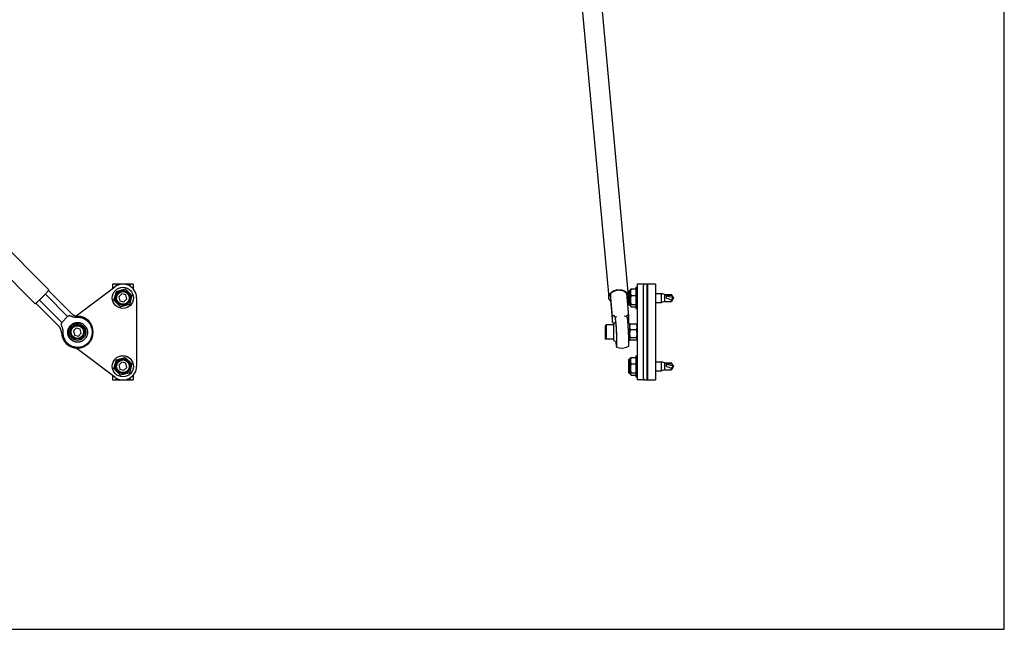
# Model space of a CAD drawing. Header units: inches. Extents: x 0 to 44, y 0 to 34.
# Tile 2 of 3: x 17 to 44, y 0 to 16.7. Entities that reach past the tile are written whole.
import ezdxf

# ---------------------------------------------------------------- set-up
doc = ezdxf.new("R2010")
doc.units = ezdxf.units.IN
doc.header["$LTSCALE"] = 2.42
doc.header["$MEASUREMENT"] = 0
doc.layers.get('0').update_dxf_attribs({"linetype": 'CONTINUOUS'})
for name, color, linetype in [('300150M_BL4', 7, 'CONTINUOUS'), ('710012_BL10', 7, 'CONTINUOUS'), ('710013_BL9', 7, 'CONTINUOUS'), ('801_129_BL11', 7, 'CONTINUOUS'), ('807_1937_BL2', 7, 'CONTINUOUS'), ('807_1937_BL5', 7, 'CONTINUOUS'), ('920616M_BL6', 7, 'CONTINUOUS'), ('920616M_BL8', 7, 'CONTINUOUS'), ('920622M_BL7', 7, 'CONTINUOUS'), ('990601M_BL13', 7, 'CONTINUOUS')]:
    doc.layers.add(name, color=color, linetype=linetype)

# ---------------------------------------------------------------- blocks, each defined once
blk = doc.blocks.new('807_1937_BL2', base_point=(27.229, 7.216))
at = {"layer": '807_1937_BL2', "color": 7, "linetype": 'CONTINUOUS'}
for p, q in [((19.578, 7.15), (19.644, 7.394)), ((19.644, 7.394), (19.888, 7.46)), ((19.888, 7.46), (20.066, 7.281)), ((33.736, 7.422), (33.748, 7.443)), ((33.736, 7.422), (33.736, 7.01)), ((33.763, 7.46), (33.896, 7.46)), ((33.896, 7.506), (33.927, 7.506)), ((33.896, 7.506), (33.896, 6.926)), ((34.434, 7.337), (34.596, 7.337)), ((34.676, 7.313), (34.596, 7.337)), ((34.596, 7.094), (34.596, 7.337)), ((34.676, 7.313), (34.867, 7.313)), ((34.676, 7.313), (34.676, 7.118)), ((34.926, 7.216), (34.867, 7.313)), ((34.867, 7.285), (34.867, 7.313)), ((19.757, 6.972), (19.578, 7.15)), ((20.001, 7.037), (19.757, 6.972)), ((20.066, 7.281), (20.001, 7.037)), ((33.763, 7.281), (33.896, 7.281)), ((33.763, 7.037), (33.896, 7.037)), ((34.434, 7.094), (34.596, 7.094)), ((34.676, 7.118), (34.596, 7.094)), ((34.676, 7.118), (34.867, 7.118)), ((34.867, 7.285), (34.736, 7.285)), ((34.736, 7.21), (34.736, 7.285)), ((34.923, 7.219), (34.736, 7.262)), ((34.867, 7.285), (34.923, 7.219)), ((34.926, 7.216), (34.867, 7.118)), ((34.867, 7.118), (34.867, 7.165)), ((33.736, 7.01), (33.748, 6.989)), ((33.763, 6.972), (33.896, 6.972)), ((33.896, 6.926), (33.927, 6.926))]:
    blk.add_line(p, q, dxfattribs=at)
for radius in [0.29, 0.206]:
    blk.add_circle((19.822, 7.216), radius, dxfattribs=at)
blk.add_ellipse((34.939, 7.216), major_axis=(0.303, -0.072), ratio=0.215236, start_param=-2.249228, end_param=-1.755885, dxfattribs=at)
for points, knots in [([(33.763, 7.46), (33.76, 7.453), (33.755, 7.438), (33.748, 7.416), (33.744, 7.393), (33.744, 7.378), (33.744, 7.371)], [0, 0, 0, 0, 0.254131, 0.505109, 0.753366, 1, 1, 1, 1]), ([(33.744, 7.371), (33.744, 7.363), (33.744, 7.348), (33.748, 7.325), (33.755, 7.303), (33.76, 7.288), (33.763, 7.281)], [0, 0, 0, 0, 0.246634, 0.494891, 0.745869, 1, 1, 1, 1]), ([(33.748, 7.442), (33.749, 7.444), (33.751, 7.447), (33.754, 7.451), (33.759, 7.456), (33.762, 7.458), (33.763, 7.46)], [0, 0, 0, 0, 0.228021, 0.470785, 0.728326, 1, 1, 1, 1]), ([(33.763, 7.281), (33.76, 7.271), (33.755, 7.251), (33.748, 7.221), (33.744, 7.19), (33.743, 7.159), (33.744, 7.128), (33.748, 7.098), (33.755, 7.067), (33.76, 7.047), (33.763, 7.037)], [0, 0, 0, 0, 0.125155, 0.250191, 0.375126, 0.5, 0.624874, 0.749809, 0.874845, 1, 1, 1, 1]), ([(33.763, 7.037), (33.761, 7.035), (33.757, 7.032), (33.752, 7.026), (33.748, 7.021), (33.746, 7.017), (33.745, 7.014), (33.744, 7.011), (33.744, 7.008), (33.743, 7.004), (33.744, 7.001), (33.744, 6.998), (33.745, 6.995), (33.746, 6.992), (33.747, 6.99), (33.748, 6.989)], [0, 0, 0, 0, 0.152598, 0.294179, 0.42443, 0.4856, 0.544453, 0.601404, 0.657012, 0.711932, 0.766879, 0.822564, 0.879638, 0.938648, 1, 1, 1, 1]), ([(34.867, 7.165), (34.87, 7.167), (34.875, 7.172), (34.882, 7.178), (34.888, 7.184), (34.893, 7.188), (34.896, 7.192), (34.9, 7.195), (34.903, 7.198), (34.907, 7.202), (34.91, 7.205), (34.914, 7.208), (34.917, 7.211), (34.918, 7.213), (34.919, 7.214), (34.92, 7.214), (34.921, 7.215), (34.922, 7.216), (34.922, 7.217), (34.923, 7.218), (34.923, 7.218), (34.923, 7.219), (34.923, 7.219), (34.923, 7.219)], [0, 0, 0, 0, 0.125398, 0.250791, 0.376174, 0.43886, 0.501541, 0.564215, 0.626877, 0.689522, 0.752138, 0.814695, 0.877121, 0.892685, 0.908219, 0.923708, 0.939132, 0.954457, 0.969634, 0.977166, 0.984682, 0.992254, 1, 1, 1, 1]), ([(33.748, 6.989), (33.749, 6.988), (33.751, 6.985), (33.754, 6.98), (33.759, 6.976), (33.762, 6.973), (33.763, 6.972)], [0, 0, 0, 0, 0.228021, 0.470785, 0.728326, 1, 1, 1, 1])]:
    blk.add_open_spline(points, degree=3, knots=knots, dxfattribs=at)
blk = doc.blocks.new('300150M_BL4', base_point=(26.987, 17.173))
at = {"layer": '300150M_BL4', "color": 7, "linetype": 'CONTINUOUS'}
for p, q in [((20.104, 9.466), (19.541, 9.466)), ((19.541, 9.466), (19.541, 9.348)), ((19.636, 9.466), (19.636, 9.416)), ((20.009, 9.466), (20.009, 9.416)), ((20.104, 9.466), (20.104, 9.338)), ((34.434, 9.466), (34.106, 9.466)), ((34.106, 9.466), (34.106, 9.427)), ((34.196, 9.466), (34.196, 6.841)), ((34.211, 9.466), (34.211, 6.841)), ((34.434, 9.466), (34.434, 6.841)), ((19.541, 6.958), (19.541, 6.841)), ((19.541, 6.841), (20.104, 6.841)), ((19.636, 6.891), (19.636, 6.841)), ((20.009, 6.891), (20.009, 6.841)), ((20.104, 6.968), (20.104, 6.841)), ((34.106, 6.88), (34.106, 6.841)), ((34.106, 6.841), (34.434, 6.841))]:
    blk.add_line(p, q, dxfattribs=at)
blk = doc.blocks.new('807_1937_BL5', base_point=(27.229, 18.399))
at = {"layer": '807_1937_BL5', "color": 7, "linetype": 'CONTINUOUS'}
for p, q in [((19.578, 9.025), (19.644, 9.269)), ((19.644, 9.269), (19.888, 9.335)), ((19.888, 9.335), (20.066, 9.156)), ((33.736, 9.297), (33.748, 9.318)), ((33.736, 9.297), (33.736, 8.885)), ((33.763, 9.335), (33.896, 9.335)), ((33.896, 9.381), (33.927, 9.381)), ((33.896, 9.381), (33.896, 8.801)), ((34.434, 9.212), (34.596, 9.212)), ((34.676, 9.188), (34.596, 9.212)), ((34.596, 8.969), (34.596, 9.212)), ((34.676, 9.188), (34.867, 9.188)), ((34.676, 9.188), (34.676, 8.993)), ((34.926, 9.091), (34.867, 9.188)), ((34.867, 9.16), (34.867, 9.188)), ((19.757, 8.847), (19.578, 9.025)), ((20.066, 9.156), (20.001, 8.912)), ((33.763, 9.156), (33.896, 9.156)), ((34.434, 8.969), (34.596, 8.969)), ((34.676, 8.993), (34.596, 8.969)), ((34.676, 8.993), (34.867, 8.993)), ((34.867, 9.16), (34.736, 9.16)), ((34.736, 9.085), (34.736, 9.16)), ((34.923, 9.094), (34.736, 9.137)), ((34.867, 9.16), (34.923, 9.094)), ((34.926, 9.091), (34.867, 8.993)), ((34.867, 8.993), (34.867, 9.04)), ((20.001, 8.912), (19.757, 8.847)), ((33.736, 8.885), (33.748, 8.864)), ((33.763, 8.912), (33.896, 8.912)), ((33.763, 8.847), (33.896, 8.847)), ((33.896, 8.801), (33.927, 8.801))]:
    blk.add_line(p, q, dxfattribs=at)
for radius in [0.29, 0.206]:
    blk.add_circle((19.822, 9.091), radius, dxfattribs=at)
blk.add_ellipse((34.939, 9.091), major_axis=(0.303, -0.072), ratio=0.215236, start_param=-2.249228, end_param=-1.755885, dxfattribs=at)
for points, knots in [([(33.763, 9.335), (33.76, 9.328), (33.755, 9.313), (33.748, 9.291), (33.744, 9.268), (33.744, 9.253), (33.744, 9.246)], [0, 0, 0, 0, 0.254131, 0.505109, 0.753366, 1, 1, 1, 1]), ([(33.744, 9.246), (33.744, 9.238), (33.744, 9.223), (33.748, 9.2), (33.755, 9.178), (33.76, 9.163), (33.763, 9.156)], [0, 0, 0, 0, 0.246634, 0.494891, 0.745869, 1, 1, 1, 1]), ([(33.748, 9.317), (33.749, 9.319), (33.751, 9.322), (33.754, 9.326), (33.759, 9.331), (33.762, 9.333), (33.763, 9.335)], [0, 0, 0, 0, 0.228021, 0.470785, 0.728326, 1, 1, 1, 1]), ([(33.763, 9.156), (33.76, 9.146), (33.755, 9.126), (33.748, 9.096), (33.744, 9.065), (33.743, 9.034), (33.744, 9.003), (33.748, 8.973), (33.755, 8.942), (33.76, 8.922), (33.763, 8.912)], [0, 0, 0, 0, 0.125155, 0.250191, 0.375126, 0.5, 0.624874, 0.749809, 0.874845, 1, 1, 1, 1]), ([(34.867, 9.04), (34.87, 9.042), (34.875, 9.047), (34.882, 9.053), (34.888, 9.059), (34.893, 9.063), (34.896, 9.067), (34.9, 9.07), (34.903, 9.073), (34.907, 9.077), (34.91, 9.08), (34.914, 9.083), (34.917, 9.086), (34.918, 9.088), (34.919, 9.089), (34.92, 9.089), (34.921, 9.09), (34.922, 9.091), (34.922, 9.092), (34.923, 9.093), (34.923, 9.093), (34.923, 9.094), (34.923, 9.094), (34.923, 9.094)], [0, 0, 0, 0, 0.125398, 0.250791, 0.376174, 0.43886, 0.501541, 0.564215, 0.626877, 0.689522, 0.752138, 0.814695, 0.877121, 0.892685, 0.908219, 0.923708, 0.939132, 0.954457, 0.969634, 0.977166, 0.984682, 0.992254, 1, 1, 1, 1]), ([(33.763, 8.912), (33.761, 8.91), (33.757, 8.907), (33.752, 8.901), (33.748, 8.896), (33.746, 8.892), (33.745, 8.889), (33.744, 8.886), (33.744, 8.883), (33.743, 8.879), (33.744, 8.876), (33.744, 8.873), (33.745, 8.87), (33.746, 8.867), (33.747, 8.865), (33.748, 8.864)], [0, 0, 0, 0, 0.152598, 0.294179, 0.42443, 0.4856, 0.544453, 0.601404, 0.657012, 0.711932, 0.766879, 0.822564, 0.879638, 0.938648, 1, 1, 1, 1]), ([(33.748, 8.864), (33.749, 8.863), (33.751, 8.86), (33.754, 8.855), (33.759, 8.851), (33.762, 8.848), (33.763, 8.847)], [0, 0, 0, 0, 0.228021, 0.470785, 0.728326, 1, 1, 1, 1])]:
    blk.add_open_spline(points, degree=3, knots=knots, dxfattribs=at)
blk = doc.blocks.new('920616M_BL6', base_point=(26.681, 7.216))
at = {"layer": '920616M_BL6', "color": 7, "linetype": 'CONTINUOUS'}
for p, q in [((19.713, 7.245), (19.793, 7.326)), ((19.903, 7.296), (19.793, 7.326)), ((19.932, 7.186), (19.903, 7.296)), ((33.691, 7.389), (33.714, 7.413)), ((33.691, 7.389), (33.691, 7.043)), ((33.736, 7.413), (33.714, 7.413)), ((33.714, 7.413), (33.714, 7.019)), ((19.713, 7.245), (19.742, 7.136)), ((19.742, 7.136), (19.852, 7.106)), ((19.932, 7.186), (19.852, 7.106)), ((33.691, 7.043), (33.714, 7.019)), ((33.736, 7.019), (33.714, 7.019))]:
    blk.add_line(p, q, dxfattribs=at)
for radius in [0.197, 0.173]:
    blk.add_circle((19.822, 7.216), radius, dxfattribs=at)
blk = doc.blocks.new('920622M_BL7', base_point=(25.832, 17.591))
at = {"layer": '920622M_BL7', "color": 7, "linetype": 'CONTINUOUS'}
for p, q in [((18.463, 8.183), (18.543, 8.263)), ((18.463, 8.183), (18.492, 8.073)), ((18.653, 8.234), (18.543, 8.263)), ((18.682, 8.124), (18.602, 8.044)), ((18.682, 8.124), (18.653, 8.234)), ((33.053, 8.327), (33.077, 8.35)), ((33.053, 8.327), (33.053, 7.98)), ((33.289, 8.35), (33.077, 8.35)), ((33.077, 8.35), (33.077, 7.957)), ((18.492, 8.073), (18.602, 8.044)), ((33.053, 7.98), (33.077, 7.957)), ((33.289, 7.957), (33.077, 7.957))]:
    blk.add_line(p, q, dxfattribs=at)
for radius in [0.197, 0.173]:
    blk.add_circle((18.572, 8.153), radius, dxfattribs=at)
blk = doc.blocks.new('920616M_BL8', base_point=(26.681, 17.85))
at = {"layer": '920616M_BL8', "color": 7, "linetype": 'CONTINUOUS'}
for p, q in [((19.713, 9.12), (19.793, 9.201)), ((19.903, 9.171), (19.793, 9.201)), ((33.691, 9.264), (33.714, 9.288)), ((33.691, 9.264), (33.691, 8.918)), ((33.736, 9.288), (33.714, 9.288)), ((33.714, 9.288), (33.714, 8.894)), ((19.713, 9.12), (19.742, 9.011)), ((19.742, 9.011), (19.852, 8.981)), ((19.932, 9.061), (19.852, 8.981)), ((19.932, 9.061), (19.903, 9.171)), ((33.691, 8.918), (33.714, 8.894)), ((33.736, 8.894), (33.714, 8.894))]:
    blk.add_line(p, q, dxfattribs=at)
for radius in [0.197, 0.173]:
    blk.add_circle((19.822, 9.091), radius, dxfattribs=at)
blk = doc.blocks.new('710013_BL9', base_point=(26.152, 17.009))
at = {"layer": '710013_BL9', "color": 7, "linetype": 'CONTINUOUS'}
for p, q in [((34.106, 9.466), (33.927, 9.466)), ((33.927, 9.466), (33.927, 6.841)), ((18.538, 8.596), (19.597, 9.391)), ((34.106, 6.88), (34.106, 9.427)), ((20.197, 9.091), (20.197, 7.216)), ((19.597, 6.916), (18.527, 7.718)), ((34.106, 6.841), (33.927, 6.841))]:
    blk.add_line(p, q, dxfattribs=at)
for centre, start, end in [((19.822, 9.091), 0, 126.8699), ((19.822, 7.216), 233.1301, 360)]:
    blk.add_arc(centre, 0.375, start, end, dxfattribs=at)
blk = doc.blocks.new('710012_BL10', base_point=(21.491, 17.845))
at = {"layer": '710012_BL10', "color": 7, "linetype": 'CONTINUOUS'}
for p, q in [((9.678, 17.429), (17.793, 9.315)), ((9.296, 17.047), (17.411, 8.933)), ((32.405, 17.214), (33.148, 9.099)), ((32.943, 17.263), (33.686, 9.148))]:
    blk.add_line(p, q, dxfattribs=at)
blk.add_arc((33.517, 9.117), 0.174, 39.0324, 40.3425, dxfattribs=at)
for points, knots in [([(17.431, 8.943), (17.435, 8.946), (17.446, 8.955), (17.464, 8.969), (17.484, 8.987), (17.507, 9.008), (17.532, 9.031), (17.568, 9.066), (17.614, 9.111), (17.66, 9.157), (17.694, 9.193), (17.717, 9.218), (17.738, 9.241), (17.756, 9.262), (17.771, 9.279), (17.779, 9.29), (17.783, 9.295)], [0, 0, 0, 0, 0.036062, 0.082036, 0.136951, 0.199656, 0.268809, 0.34293, 0.499642, 0.656403, 0.730586, 0.799823, 0.862635, 0.917674, 0.963788, 1, 1, 1, 1]), ([(17.783, 9.295), (17.784, 9.296), (17.786, 9.299), (17.788, 9.302), (17.79, 9.306), (17.792, 9.308), (17.793, 9.31), (17.793, 9.312), (17.794, 9.314), (17.793, 9.315)], [0, 0, 0, 0, 0.21878, 0.410459, 0.574656, 0.711236, 0.820496, 0.903256, 1, 1, 1, 1]), ([(33.148, 9.099), (33.147, 9.108), (33.148, 9.127), (33.154, 9.155), (33.166, 9.183), (33.177, 9.2), (33.183, 9.208)], [0, 0, 0, 0, 0.23854, 0.482067, 0.734861, 1, 1, 1, 1]), ([(33.183, 9.208), (33.195, 9.224), (33.218, 9.245), (33.253, 9.268), (33.282, 9.283), (33.314, 9.296), (33.347, 9.305), (33.382, 9.312), (33.405, 9.314), (33.417, 9.315)], [0, 0, 0, 0, 0.226014, 0.346801, 0.472008, 0.600897, 0.732614, 0.866136, 1, 1, 1, 1]), ([(33.417, 9.315), (33.429, 9.315), (33.452, 9.315), (33.486, 9.312), (33.52, 9.305), (33.551, 9.296), (33.581, 9.283), (33.615, 9.264), (33.638, 9.244), (33.65, 9.23)], [0, 0, 0, 0, 0.137042, 0.272601, 0.405254, 0.534089, 0.658413, 0.777708, 1, 1, 1, 1]), ([(33.653, 9.227), (33.657, 9.221), (33.666, 9.209), (33.676, 9.189), (33.683, 9.169), (33.685, 9.155), (33.686, 9.148)], [0, 0, 0, 0, 0.259433, 0.511014, 0.756965, 1, 1, 1, 1]), ([(17.411, 8.933), (17.412, 8.932), (17.413, 8.932), (17.415, 8.933), (17.418, 8.934), (17.42, 8.936), (17.423, 8.937), (17.427, 8.94), (17.429, 8.942), (17.431, 8.943)], [0, 0, 0, 0, 0.096997, 0.179792, 0.289044, 0.425586, 0.589717, 0.781312, 1, 1, 1, 1]), ([(33.184, 9.017), (33.179, 9.023), (33.17, 9.036), (33.159, 9.056), (33.151, 9.077), (33.149, 9.092), (33.148, 9.099)], [0, 0, 0, 0, 0.260156, 0.511879, 0.757521, 1, 1, 1, 1]), ([(33.2, 9), (33.199, 9.002), (33.193, 9.007), (33.188, 9.013), (33.184, 9.017)], [0, 0, 0, 0, 0.253666, 1, 1, 1, 1]), ([(33.686, 9.148), (33.687, 9.139), (33.686, 9.121), (33.681, 9.093), (33.669, 9.066), (33.659, 9.05), (33.653, 9.042)], [0, 0, 0, 0, 0.239005, 0.482777, 0.735436, 1, 1, 1, 1])]:
    blk.add_open_spline(points, degree=3, knots=knots, dxfattribs=at)
blk = doc.blocks.new('801_129_BL11', base_point=(25.577, 17.266))
at = {"layer": '801_129_BL11', "color": 7, "linetype": 'CONTINUOUS'}
for p, q in [((18.307, 8.583), (17.695, 9.194)), ((18.414, 8.663), (17.783, 9.295)), ((33.254, 8.583), (33.197, 9.195)), ((33.197, 9.195), (33.197, 9.032)), ((33.637, 9.215), (33.693, 8.603)), ((18.063, 8.312), (17.431, 8.943)), ((17.532, 9.031), (18.143, 8.419)), ((33.197, 9.032), (33.254, 8.419)), ((18.143, 8.419), (18.307, 8.583)), ((33.254, 8.419), (33.254, 8.583)), ((33.289, 7.925), (33.289, 8.382)), ((33.327, 8.552), (33.326, 8.552)), ((33.326, 8.552), (33.326, 8.552)), ((33.327, 8.553), (33.327, 8.552)), ((33.639, 8.591), (33.64, 8.587)), ((33.643, 8.571), (33.644, 8.568)), ((33.693, 8.603), (33.693, 8.439)), ((33.722, 8.382), (33.722, 7.925))]:
    blk.add_line(p, q, dxfattribs=at)
blk.add_circle((18.572, 8.153), 0.229, dxfattribs=at)
for centre, radius, start, end in [((18.572, 8.153), 0.438, 181.3624, 88.6377), ((33.506, 8.153), 0.315, 123.1792, 133.4184), ((33.506, 8.153), 0.438, 108.8575, 114.096), ((33.506, 8.153), 0.438, 71.1507, 81.6079), ((33.506, 8.153), 0.315, 46.5806, 59.0574), ((33.506, 8.153), 0.315, 226.5802, 242.0621), ((33.506, 8.153), 0.315, 306.1923, 313.4163), ((33.506, 8.153), 0.437, 251.1472, 294.0969)]:
    blk.add_arc(centre, radius, start, end, dxfattribs=at)
for points, knots in [([(33.637, 9.215), (33.631, 9.222), (33.619, 9.236), (33.597, 9.253), (33.573, 9.268), (33.545, 9.281), (33.515, 9.29), (33.483, 9.297), (33.45, 9.3), (33.417, 9.3), (33.383, 9.297), (33.35, 9.29), (33.319, 9.281), (33.289, 9.269), (33.261, 9.254), (33.236, 9.237), (33.215, 9.217), (33.203, 9.203), (33.197, 9.195)], [0, 0, 0, 0, 0.053209, 0.109032, 0.167566, 0.228742, 0.292298, 0.357844, 0.424878, 0.492828, 0.561078, 0.628997, 0.695969, 0.761426, 0.824872, 0.885916, 0.944324, 1, 1, 1, 1]), ([(18.414, 8.663), (18.42, 8.658), (18.431, 8.647), (18.45, 8.633), (18.47, 8.621), (18.492, 8.61), (18.514, 8.602), (18.536, 8.596), (18.56, 8.592), (18.575, 8.591), (18.583, 8.591)], [0, 0, 0, 0, 0.125633, 0.251286, 0.37682, 0.502215, 0.627395, 0.752225, 0.87654, 1, 1, 1, 1]), ([(18.143, 8.419), (18.141, 8.415), (18.136, 8.405), (18.132, 8.393), (18.129, 8.383), (18.128, 8.376), (18.128, 8.368), (18.128, 8.363), (18.128, 8.361)], [0, 0, 0, 0, 0.257171, 0.507226, 0.630475, 0.753269, 0.87625, 1, 1, 1, 1]), ([(18.365, 8.597), (18.362, 8.597), (18.357, 8.598), (18.35, 8.597), (18.342, 8.596), (18.333, 8.594), (18.32, 8.59), (18.311, 8.585), (18.307, 8.583)], [0, 0, 0, 0, 0.12375, 0.246731, 0.369524, 0.492774, 0.742829, 1, 1, 1, 1]), ([(18.442, 8.573), (18.435, 8.576), (18.426, 8.58), (18.412, 8.585), (18.403, 8.589), (18.393, 8.592), (18.381, 8.595), (18.371, 8.597), (18.365, 8.597)], [0, 0, 0, 0, 0.265401, 0.395421, 0.522802, 0.647102, 0.768082, 1, 1, 1, 1]), ([(18.388, 8.338), (18.394, 8.344), (18.408, 8.356), (18.429, 8.372), (18.452, 8.385), (18.476, 8.397), (18.501, 8.406), (18.527, 8.412), (18.553, 8.416), (18.58, 8.418), (18.607, 8.416), (18.633, 8.412), (18.659, 8.406), (18.684, 8.397), (18.708, 8.386), (18.731, 8.372), (18.752, 8.356), (18.772, 8.338), (18.79, 8.319), (18.806, 8.297), (18.819, 8.274), (18.831, 8.25), (18.84, 8.225), (18.846, 8.199), (18.85, 8.173), (18.851, 8.146), (18.85, 8.12), (18.846, 8.093), (18.839, 8.067), (18.83, 8.042), (18.819, 8.018), (18.805, 7.995), (18.789, 7.974), (18.777, 7.961), (18.771, 7.955)], [0, 0, 0, 0, 0.031271, 0.062541, 0.093807, 0.12507, 0.15633, 0.187587, 0.218842, 0.250094, 0.281345, 0.312593, 0.343836, 0.375075, 0.406311, 0.437543, 0.468772, 0.500001, 0.531229, 0.562458, 0.59369, 0.624925, 0.656164, 0.687407, 0.718655, 0.749906, 0.781158, 0.812413, 0.84367, 0.87493, 0.906193, 0.937459, 0.968729, 1, 1, 1, 1]), ([(18.561, 8.552), (18.551, 8.552), (18.535, 8.552), (18.515, 8.554), (18.495, 8.556), (18.47, 8.562), (18.451, 8.569), (18.442, 8.573)], [0, 0, 0, 0, 0.250038, 0.375124, 0.500173, 0.750145, 1, 1, 1, 1]), ([(18.867, 7.859), (18.874, 7.866), (18.888, 7.881), (18.907, 7.905), (18.924, 7.93), (18.945, 7.965), (18.965, 8.012), (18.978, 8.062), (18.984, 8.102), (18.987, 8.133), (18.987, 8.163), (18.984, 8.194), (18.98, 8.224), (18.97, 8.263), (18.953, 8.312), (18.929, 8.357), (18.906, 8.39), (18.887, 8.414), (18.866, 8.436), (18.843, 8.457), (18.819, 8.476), (18.786, 8.498), (18.74, 8.522), (18.692, 8.538), (18.652, 8.547), (18.622, 8.551), (18.591, 8.553), (18.571, 8.553), (18.561, 8.552)], [0, 0, 0, 0, 0.031295, 0.062589, 0.093881, 0.125171, 0.187697, 0.25021, 0.281482, 0.312752, 0.344017, 0.375278, 0.406535, 0.437787, 0.500235, 0.562669, 0.593905, 0.625139, 0.656373, 0.687607, 0.718841, 0.750078, 0.812513, 0.874962, 0.906215, 0.937472, 0.968734, 1, 1, 1, 1]), ([(33.292, 8.597), (33.288, 8.598), (33.282, 8.598), (33.272, 8.595), (33.262, 8.59), (33.256, 8.585), (33.254, 8.583)], [0, 0, 0, 0, 0.234395, 0.478809, 0.734346, 1, 1, 1, 1]), ([(33.254, 8.419), (33.256, 8.415), (33.262, 8.406), (33.271, 8.392), (33.28, 8.379), (33.286, 8.369), (33.289, 8.365)], [0, 0, 0, 0, 0.238557, 0.486421, 0.74138, 1, 1, 1, 1]), ([(33.32, 8.573), (33.32, 8.574), (33.319, 8.577), (33.317, 8.581), (33.315, 8.585), (33.31, 8.59), (33.303, 8.595), (33.295, 8.597), (33.292, 8.597)], [0, 0, 0, 0, 0.110013, 0.222513, 0.338946, 0.460237, 0.71876, 1, 1, 1, 1]), ([(33.326, 8.552), (33.326, 8.552), (33.325, 8.552), (33.325, 8.553), (33.325, 8.553), (33.324, 8.554), (33.324, 8.556), (33.323, 8.558), (33.322, 8.561), (33.322, 8.564), (33.321, 8.568), (33.321, 8.571), (33.32, 8.573)], [0, 0, 0, 0, 0.017108, 0.038756, 0.065704, 0.098374, 0.181897, 0.290897, 0.426423, 0.589325, 0.780303, 1, 1, 1, 1]), ([(33.372, 7.859), (33.372, 7.874), (33.372, 7.906), (33.371, 7.957), (33.37, 8.012), (33.368, 8.07), (33.366, 8.129), (33.363, 8.189), (33.36, 8.248), (33.356, 8.304), (33.353, 8.35), (33.35, 8.384), (33.348, 8.408), (33.347, 8.43), (33.345, 8.451), (33.343, 8.47), (33.341, 8.487), (33.339, 8.502), (33.337, 8.514), (33.336, 8.522), (33.335, 8.528), (33.334, 8.533), (33.333, 8.537), (33.333, 8.541), (33.332, 8.544), (33.331, 8.547), (33.33, 8.549), (33.33, 8.55), (33.329, 8.551), (33.329, 8.552), (33.329, 8.552), (33.328, 8.553), (33.328, 8.553), (33.328, 8.553), (33.327, 8.553), (33.327, 8.553)], [0, 0, 0, 0, 0.065577, 0.138778, 0.218, 0.30151, 0.387479, 0.47402, 0.559231, 0.64124, 0.718247, 0.754342, 0.788564, 0.820726, 0.850652, 0.878179, 0.903157, 0.925452, 0.944943, 0.953605, 0.96153, 0.968708, 0.97513, 0.980791, 0.985686, 0.989815, 0.993179, 0.994579, 0.995795, 0.996831, 0.997696, 0.998406, 0.99899, 0.999496, 1, 1, 1, 1]), ([(33.333, 8.417), (33.333, 8.417), (33.334, 8.417), (33.334, 8.417), (33.334, 8.417), (33.334, 8.417), (33.335, 8.417), (33.335, 8.416), (33.335, 8.415), (33.336, 8.414), (33.336, 8.412), (33.337, 8.41), (33.338, 8.407), (33.338, 8.404), (33.339, 8.401), (33.339, 8.398), (33.34, 8.392), (33.341, 8.384), (33.342, 8.374), (33.344, 8.363), (33.345, 8.35), (33.346, 8.336), (33.348, 8.321), (33.349, 8.306), (33.351, 8.283), (33.353, 8.253), (33.355, 8.215), (33.357, 8.175), (33.359, 8.135), (33.361, 8.096), (33.362, 8.057), (33.363, 8.02), (33.364, 7.986), (33.364, 7.965), (33.364, 7.955)], [0, 0, 0, 0, 0.000532, 0.001029, 0.001569, 0.002218, 0.003011, 0.00397, 0.006425, 0.00963, 0.013603, 0.01835, 0.023869, 0.030156, 0.037205, 0.045009, 0.05356, 0.072849, 0.094973, 0.119814, 0.147235, 0.177087, 0.209204, 0.243412, 0.27952, 0.356629, 0.438826, 0.524291, 0.611126, 0.697405, 0.781225, 0.860735, 0.934201, 1, 1, 1, 1]), ([(33.659, 8.614), (33.656, 8.613), (33.652, 8.612), (33.647, 8.608), (33.644, 8.605), (33.642, 8.602), (33.641, 8.598), (33.64, 8.595), (33.639, 8.592), (33.639, 8.591)], [0, 0, 0, 0, 0.269355, 0.397749, 0.522335, 0.643781, 0.763046, 0.881316, 1, 1, 1, 1]), ([(33.64, 8.587), (33.64, 8.586), (33.64, 8.582), (33.641, 8.578), (33.642, 8.574), (33.643, 8.572), (33.643, 8.571)], [0, 0, 0, 0, 0.322755, 0.5961, 0.821343, 1, 1, 1, 1]), ([(33.647, 8.567), (33.647, 8.567), (33.648, 8.567), (33.648, 8.567), (33.648, 8.566), (33.649, 8.566), (33.649, 8.565), (33.65, 8.564), (33.65, 8.562), (33.651, 8.559), (33.652, 8.556), (33.653, 8.552), (33.654, 8.546), (33.655, 8.538), (33.657, 8.526), (33.659, 8.512), (33.661, 8.496), (33.663, 8.478), (33.665, 8.459), (33.666, 8.438), (33.668, 8.415), (33.67, 8.391), (33.673, 8.357), (33.676, 8.312), (33.679, 8.256), (33.682, 8.198), (33.685, 8.139), (33.687, 8.081), (33.689, 8.024), (33.691, 7.97), (33.692, 7.92), (33.692, 7.888), (33.692, 7.873)], [0, 0, 0, 0, 0.000567, 0.001253, 0.002089, 0.003088, 0.004261, 0.005613, 0.008863, 0.012854, 0.017589, 0.023069, 0.029289, 0.043924, 0.06143, 0.08172, 0.10469, 0.130221, 0.158178, 0.188415, 0.220769, 0.255071, 0.291138, 0.367788, 0.44909, 0.533313, 0.618663, 0.703318, 0.785475, 0.86339, 0.935408, 1, 1, 1, 1]), ([(33.693, 8.603), (33.69, 8.605), (33.685, 8.609), (33.678, 8.613), (33.672, 8.614), (33.667, 8.615), (33.663, 8.615), (33.66, 8.614), (33.659, 8.614)], [0, 0, 0, 0, 0.273022, 0.530127, 0.652699, 0.771469, 0.886991, 1, 1, 1, 1]), ([(33.68, 8.416), (33.682, 8.42), (33.686, 8.428), (33.691, 8.435), (33.693, 8.439)], [0, 0, 0, 0, 0.507269, 1, 1, 1, 1]), ([(18.135, 8.143), (18.135, 8.151), (18.134, 8.166), (18.13, 8.189), (18.124, 8.212), (18.116, 8.234), (18.105, 8.255), (18.093, 8.276), (18.079, 8.294), (18.068, 8.306), (18.063, 8.312)], [0, 0, 0, 0, 0.123459, 0.247773, 0.372601, 0.49778, 0.623175, 0.74871, 0.874366, 1, 1, 1, 1]), ([(18.128, 8.361), (18.129, 8.355), (18.131, 8.345), (18.134, 8.333), (18.137, 8.323), (18.141, 8.313), (18.146, 8.3), (18.15, 8.29), (18.153, 8.284)], [0, 0, 0, 0, 0.231918, 0.352898, 0.477198, 0.604579, 0.734599, 1, 1, 1, 1]), ([(18.153, 8.284), (18.157, 8.275), (18.164, 8.255), (18.169, 8.231), (18.172, 8.211), (18.174, 8.19), (18.174, 8.175), (18.173, 8.165)], [0, 0, 0, 0, 0.249855, 0.499827, 0.624877, 0.749963, 1, 1, 1, 1]), ([(18.173, 8.165), (18.173, 8.155), (18.173, 8.134), (18.175, 8.104), (18.179, 8.074), (18.188, 8.034), (18.204, 7.985), (18.227, 7.94), (18.25, 7.906), (18.269, 7.882), (18.29, 7.86), (18.312, 7.839), (18.336, 7.82), (18.369, 7.797), (18.414, 7.772), (18.462, 7.755), (18.502, 7.746), (18.532, 7.742), (18.563, 7.739), (18.593, 7.739), (18.624, 7.741), (18.664, 7.747), (18.713, 7.761), (18.76, 7.781), (18.796, 7.801), (18.821, 7.819), (18.845, 7.838), (18.86, 7.852), (18.867, 7.859)], [0, 0, 0, 0, 0.031267, 0.062529, 0.093786, 0.125039, 0.187488, 0.249923, 0.281159, 0.312394, 0.343628, 0.374861, 0.406096, 0.437331, 0.499766, 0.562213, 0.593465, 0.624722, 0.655983, 0.687249, 0.718518, 0.749792, 0.812304, 0.87483, 0.90612, 0.937412, 0.968705, 1, 1, 1, 1]), ([(18.771, 7.955), (18.765, 7.948), (18.752, 7.936), (18.73, 7.92), (18.707, 7.907), (18.683, 7.895), (18.658, 7.886), (18.632, 7.88), (18.606, 7.876), (18.579, 7.875), (18.553, 7.876), (18.526, 7.88), (18.501, 7.886), (18.476, 7.895), (18.451, 7.906), (18.429, 7.92), (18.407, 7.936), (18.388, 7.954), (18.37, 7.974), (18.354, 7.995), (18.34, 8.018), (18.329, 8.042), (18.32, 8.067), (18.313, 8.093), (18.309, 8.119), (18.308, 8.146), (18.31, 8.172), (18.313, 8.199), (18.32, 8.225), (18.329, 8.25), (18.34, 8.274), (18.354, 8.297), (18.37, 8.318), (18.382, 8.331), (18.388, 8.338)], [0, 0, 0, 0, 0.031271, 0.062541, 0.093807, 0.12507, 0.15633, 0.187587, 0.218842, 0.250094, 0.281345, 0.312593, 0.343836, 0.375075, 0.406311, 0.437543, 0.468772, 0.500001, 0.531229, 0.562458, 0.59369, 0.624925, 0.656164, 0.687407, 0.718655, 0.749906, 0.781158, 0.812413, 0.84367, 0.87493, 0.906193, 0.937459, 0.968729, 1, 1, 1, 1]), ([(33.344, 7.883), (33.345, 7.873), (33.347, 7.853), (33.349, 7.825), (33.352, 7.804), (33.354, 7.789), (33.355, 7.779), (33.356, 7.77), (33.357, 7.762), (33.359, 7.756), (33.36, 7.751), (33.361, 7.748), (33.361, 7.746), (33.362, 7.744), (33.362, 7.742), (33.363, 7.741), (33.363, 7.74), (33.364, 7.74), (33.364, 7.74), (33.364, 7.739), (33.364, 7.739)], [0, 0, 0, 0, 0.216797, 0.410814, 0.579874, 0.654446, 0.722099, 0.782649, 0.835939, 0.881836, 0.92024, 0.936614, 0.951099, 0.9637, 0.974431, 0.983321, 0.990432, 0.993359, 0.9959, 1, 1, 1, 1]), ([(33.364, 7.955), (33.364, 7.948), (33.364, 7.939), (33.363, 7.928), (33.363, 7.92), (33.363, 7.913), (33.363, 7.906), (33.363, 7.9), (33.362, 7.895), (33.362, 7.89), (33.362, 7.886), (33.361, 7.882), (33.361, 7.88), (33.36, 7.878), (33.36, 7.877), (33.36, 7.876), (33.359, 7.876), (33.359, 7.875), (33.359, 7.875), (33.359, 7.875), (33.358, 7.875), (33.358, 7.875)], [0, 0, 0, 0, 0.228584, 0.332995, 0.430442, 0.52069, 0.603532, 0.678776, 0.746228, 0.805696, 0.85704, 0.900177, 0.935063, 0.949422, 0.96174, 0.972047, 0.980404, 0.986934, 0.991904, 0.99591, 1, 1, 1, 1]), ([(33.364, 7.739), (33.365, 7.739), (33.365, 7.739), (33.365, 7.739), (33.365, 7.739), (33.366, 7.74), (33.366, 7.74), (33.366, 7.741), (33.367, 7.742), (33.367, 7.743), (33.367, 7.745), (33.368, 7.746), (33.368, 7.748), (33.369, 7.751), (33.369, 7.756), (33.37, 7.762), (33.37, 7.769), (33.371, 7.778), (33.371, 7.787), (33.372, 7.797), (33.372, 7.807), (33.372, 7.819), (33.372, 7.836), (33.372, 7.85), (33.372, 7.859)], [0, 0, 0, 0, 0.001988, 0.003917, 0.008124, 0.010651, 0.013547, 0.020598, 0.029487, 0.040308, 0.053108, 0.067911, 0.084729, 0.103565, 0.147281, 0.199003, 0.258634, 0.326044, 0.401078, 0.483558, 0.573285, 0.67004, 0.773585, 1, 1, 1, 1]), ([(33.692, 7.873), (33.692, 7.865), (33.692, 7.848), (33.691, 7.825), (33.691, 7.807), (33.69, 7.795), (33.69, 7.787), (33.689, 7.78), (33.689, 7.773), (33.688, 7.768), (33.688, 7.764), (33.687, 7.761), (33.687, 7.759), (33.687, 7.758), (33.686, 7.757), (33.686, 7.756), (33.685, 7.755), (33.685, 7.754), (33.685, 7.754), (33.684, 7.754)], [0, 0, 0, 0, 0.218123, 0.412347, 0.58092, 0.65511, 0.722348, 0.78249, 0.835413, 0.881019, 0.91924, 0.935572, 0.950053, 0.962692, 0.973508, 0.982537, 0.989846, 0.995571, 1, 1, 1, 1])]:
    blk.add_open_spline(points, degree=3, knots=knots, dxfattribs=at)
blk = doc.blocks.new('990601M_BL13', base_point=(26.14, 17.466))
at = {"layer": '990601M_BL13', "color": 7, "linetype": 'CONTINUOUS'}
for p, q in [((33.909, 8.373), (33.74, 8.373)), ((33.722, 8.35), (33.727, 8.357)), ((33.909, 8.212), (33.74, 8.212)), ((33.927, 8.35), (33.923, 8.357)), ((33.722, 7.957), (33.727, 7.949)), ((33.909, 7.993), (33.74, 7.993)), ((33.909, 7.934), (33.74, 7.934)), ((33.927, 7.957), (33.923, 7.949))]:
    blk.add_line(p, q, dxfattribs=at)
for points, knots in [([(33.74, 8.373), (33.737, 8.366), (33.732, 8.353), (33.728, 8.337), (33.725, 8.323), (33.723, 8.313), (33.723, 8.303), (33.722, 8.296), (33.722, 8.293)], [0, 0, 0, 0, 0.254088, 0.50502, 0.629451, 0.753312, 0.876768, 1, 1, 1, 1]), ([(33.726, 8.357), (33.727, 8.359), (33.729, 8.361), (33.732, 8.365), (33.736, 8.369), (33.738, 8.372), (33.74, 8.373)], [0, 0, 0, 0, 0.228057, 0.470832, 0.728359, 1, 1, 1, 1]), ([(33.909, 8.373), (33.911, 8.372), (33.914, 8.369), (33.917, 8.365), (33.92, 8.361), (33.922, 8.359), (33.923, 8.357)], [0, 0, 0, 0, 0.271641, 0.529169, 0.771943, 1, 1, 1, 1]), ([(33.927, 8.303), (33.927, 8.306), (33.926, 8.312), (33.925, 8.321), (33.923, 8.33), (33.92, 8.341), (33.916, 8.356), (33.912, 8.367), (33.909, 8.373)], [0, 0, 0, 0, 0.123183, 0.246704, 0.370693, 0.495249, 0.746251, 1, 1, 1, 1]), ([(33.722, 8.293), (33.722, 8.289), (33.723, 8.282), (33.723, 8.272), (33.725, 8.262), (33.728, 8.249), (33.732, 8.232), (33.737, 8.219), (33.74, 8.212)], [0, 0, 0, 0, 0.123232, 0.246688, 0.370549, 0.49498, 0.745912, 1, 1, 1, 1]), ([(33.74, 8.212), (33.737, 8.203), (33.734, 8.19), (33.73, 8.172), (33.727, 8.158), (33.725, 8.144), (33.723, 8.13), (33.723, 8.116), (33.722, 8.107), (33.722, 8.102)], [0, 0, 0, 0, 0.250281, 0.375345, 0.500355, 0.625315, 0.750234, 0.875129, 1, 1, 1, 1]), ([(33.909, 8.212), (33.912, 8.219), (33.917, 8.232), (33.922, 8.249), (33.924, 8.262), (33.926, 8.272), (33.927, 8.282), (33.927, 8.289), (33.927, 8.293)], [0, 0, 0, 0, 0.254088, 0.50502, 0.629451, 0.753312, 0.876768, 1, 1, 1, 1]), ([(33.927, 8.102), (33.927, 8.107), (33.927, 8.116), (33.926, 8.13), (33.924, 8.144), (33.922, 8.158), (33.92, 8.172), (33.916, 8.19), (33.912, 8.203), (33.909, 8.212)], [0, 0, 0, 0, 0.124871, 0.249766, 0.374685, 0.499645, 0.624655, 0.749719, 1, 1, 1, 1]), ([(33.722, 8.102), (33.722, 8.098), (33.723, 8.088), (33.723, 8.075), (33.725, 8.061), (33.727, 8.047), (33.73, 8.033), (33.734, 8.015), (33.737, 8.002), (33.74, 7.993)], [0, 0, 0, 0, 0.124871, 0.249766, 0.374685, 0.499645, 0.624655, 0.749719, 1, 1, 1, 1]), ([(33.74, 7.993), (33.739, 7.991), (33.736, 7.989), (33.733, 7.986), (33.73, 7.982), (33.727, 7.978), (33.725, 7.974), (33.723, 7.971), (33.723, 7.967), (33.722, 7.964), (33.722, 7.963)], [0, 0, 0, 0, 0.148928, 0.290735, 0.425092, 0.551943, 0.671639, 0.785079, 0.893816, 1, 1, 1, 1]), ([(33.722, 7.963), (33.722, 7.962), (33.722, 7.96), (33.723, 7.956), (33.725, 7.953), (33.726, 7.951), (33.726, 7.95)], [0, 0, 0, 0, 0.238695, 0.482283, 0.734984, 1, 1, 1, 1]), ([(33.726, 7.95), (33.727, 7.948), (33.729, 7.945), (33.732, 7.941), (33.736, 7.938), (33.738, 7.935), (33.74, 7.934)], [0, 0, 0, 0, 0.228057, 0.470832, 0.728359, 1, 1, 1, 1]), ([(33.909, 7.993), (33.912, 8.002), (33.916, 8.015), (33.92, 8.033), (33.922, 8.047), (33.924, 8.061), (33.926, 8.075), (33.927, 8.088), (33.927, 8.098), (33.927, 8.102)], [0, 0, 0, 0, 0.250281, 0.375345, 0.500355, 0.625315, 0.750234, 0.875129, 1, 1, 1, 1]), ([(33.927, 7.963), (33.927, 7.964), (33.927, 7.967), (33.926, 7.971), (33.924, 7.974), (33.922, 7.978), (33.92, 7.982), (33.917, 7.986), (33.913, 7.989), (33.911, 7.991), (33.909, 7.993)], [0, 0, 0, 0, 0.106184, 0.214921, 0.328361, 0.448057, 0.574908, 0.709265, 0.851072, 1, 1, 1, 1]), ([(33.909, 7.934), (33.911, 7.935), (33.914, 7.938), (33.917, 7.941), (33.92, 7.945), (33.922, 7.948), (33.923, 7.95)], [0, 0, 0, 0, 0.271641, 0.529169, 0.771943, 1, 1, 1, 1]), ([(33.923, 7.95), (33.924, 7.951), (33.925, 7.953), (33.926, 7.956), (33.927, 7.96), (33.927, 7.962), (33.927, 7.963)], [0, 0, 0, 0, 0.265016, 0.517716, 0.761305, 1, 1, 1, 1])]:
    blk.add_open_spline(points, degree=3, knots=knots, dxfattribs=at)

msp = doc.modelspace()

# ---------------------------------------------------------------- linework, layer by layer
at = {"color": 7, "linetype": 'CONTINUOUS'}
for p, q in [((44, 0), (44, 34)), ((0, 0), (44, 0))]:
    msp.add_line(p, q, dxfattribs=at)

# ---------------------------------------------------------------- block references
at = {"layer": '300150M_BL4'}
msp.add_blockref('300150M_BL4', (26.987, 17.173), dxfattribs=at)
at = {"layer": '710012_BL10'}
msp.add_blockref('710012_BL10', (21.491, 17.845), dxfattribs=at)
at = {"layer": '710013_BL9'}
msp.add_blockref('710013_BL9', (26.152, 17.009), dxfattribs=at)
at = {"layer": '801_129_BL11'}
msp.add_blockref('801_129_BL11', (25.577, 17.266), dxfattribs=at)
at = {"layer": '807_1937_BL2'}
msp.add_blockref('807_1937_BL2', (27.229, 7.216), dxfattribs=at)
at = {"layer": '807_1937_BL5'}
msp.add_blockref('807_1937_BL5', (27.229, 18.399), dxfattribs=at)
at = {"layer": '920616M_BL6'}
msp.add_blockref('920616M_BL6', (26.681, 7.216), dxfattribs=at)
at = {"layer": '920616M_BL8'}
msp.add_blockref('920616M_BL8', (26.681, 17.85), dxfattribs=at)
at = {"layer": '920622M_BL7'}
msp.add_blockref('920622M_BL7', (25.832, 17.591), dxfattribs=at)
at = {"layer": '990601M_BL13'}
msp.add_blockref('990601M_BL13', (26.14, 17.466), dxfattribs=at)

doc.saveas('drawing.dxf')
